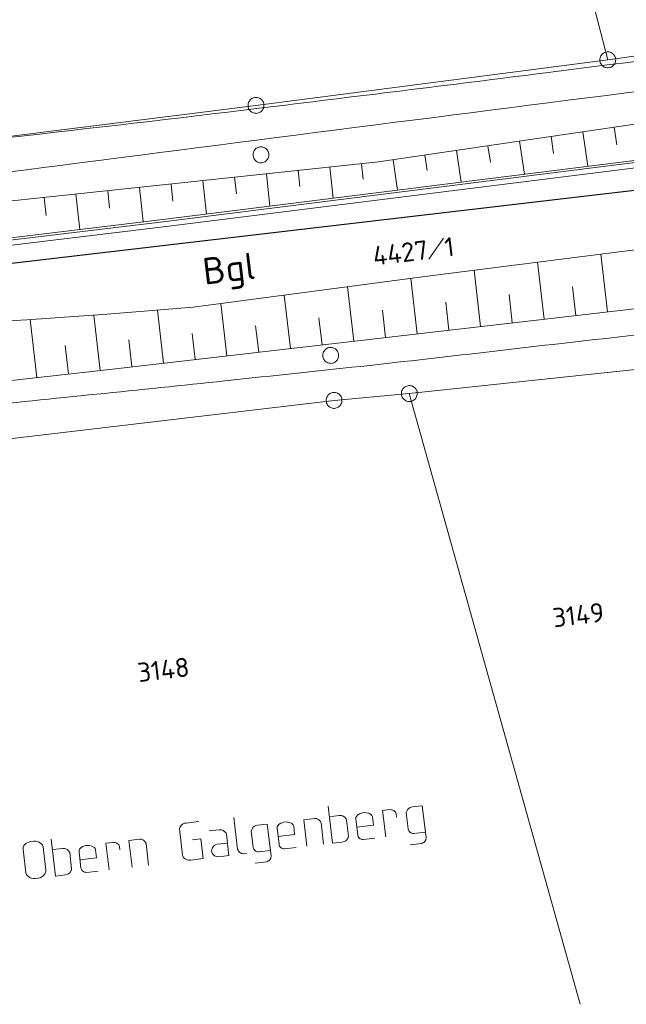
# Model space of a CAD drawing. Header units: metres. Extents: x 3425540 to 3446143, y 5432760 to 5444637.
# Tile 235 of 256: x 3438029 to 3438086, y 5439251 to 5439344. Entities that reach past the tile are written whole.
import ezdxf
from ezdxf.enums import TextEntityAlignment as Align

# ---------------------------------------------------------------- set-up
doc = ezdxf.new("R2010")
doc.units = ezdxf.units.M
for name, color, linetype, lineweight in [('B_Bestand', 9, 'Continuous', 18), ('B_Böschung', 9, 'Continuous', 18), ('B_Flurgrenzen', 9, 'Continuous', 18), ('B_Gleisachse', 9, 'Continuous', 25), ('Bestand_Neu_Strecke 3443', 9, 'Continuous', 18)]:
    doc.layers.add(name, color=color, linetype=linetype, lineweight=lineweight)
doc.styles.get("Standard").update_dxf_attribs({"font": 'isocpeur.ttf'})

msp = doc.modelspace()

# ---------------------------------------------------------------- linework, layer by layer
at = {"layer": 'B_Bestand'}
for p, q in [((3438063.439, 5439269.783), (3438062.755, 5439269.702)), ((3438066.49, 5439270.144), (3438065.56, 5439270.034)), ((3438066.49, 5439270.144), (3438066.843, 5439267.162)), ((3438048.781, 5439269.047), (3438049.134, 5439266.065)), ((3438056.367, 5439268.946), (3438055.354, 5439268.826)), ((3438055.649, 5439266.336), (3438055.354, 5439268.826)), ((3438058.678, 5439269.22), (3438057.748, 5439269.11)), ((3438060.423, 5439267.373), (3438060.242, 5439268.905)), ((3438063.05, 5439267.212), (3438062.755, 5439269.702)), ((3438064.041, 5439269.383), (3438064.077, 5439269.082)), ((3438065.167, 5439267.962), (3438064.989, 5439269.467)), ((3438043.956, 5439265.507), (3438043.665, 5439267.97)), ((3438045.47, 5439268.655), (3438044.294, 5439268.516)), ((3438051.921, 5439268.42), (3438050.99, 5439268.31)), ((3438051.921, 5439268.42), (3438052.273, 5439265.438)), ((3438053.022, 5439266.497), (3438052.841, 5439268.029)), ((3438057.208, 5439266.521), (3438056.969, 5439268.546)), ((3438059.544, 5439267.297), (3438059.366, 5439268.802)), ((3438039.923, 5439267), (3438038.911, 5439266.88)), ((3438045.661, 5439267.041), (3438044.895, 5439266.95)), ((3438045.881, 5439265.18), (3438045.661, 5439267.041)), ((3438050.597, 5439266.238), (3438050.419, 5439267.743)), ((3438060.943, 5439266.963), (3438062.038, 5439267.093)), ((3438065.69, 5439267.525), (3438066.785, 5439267.654)), ((3438029.227, 5439263.847), (3438028.964, 5439266.063)), ((3438029.683, 5439266.787), (3438029.97, 5439266.821)), ((3438031.101, 5439264.069), (3438030.838, 5439266.285)), ((3438032.659, 5439266.14), (3438031.729, 5439266.03)), ((3438037.433, 5439266.705), (3438036.749, 5439266.624)), ((3438037.044, 5439264.134), (3438036.749, 5439266.624)), ((3438038.036, 5439266.305), (3438038.071, 5439266.004)), ((3438039.205, 5439264.39), (3438038.911, 5439266.88)), ((3438040.765, 5439264.575), (3438040.525, 5439266.6)), ((3438053.542, 5439266.087), (3438054.637, 5439266.217)), ((3438065.342, 5439266.485), (3438066.436, 5439266.614)), ((3438033.525, 5439264.217), (3438033.346, 5439265.722)), ((3438034.403, 5439264.294), (3438034.222, 5439265.826)), ((3438045.881, 5439265.18), (3438044.705, 5439265.041)), ((3438049.958, 5439265.663), (3438049.657, 5439265.627)), ((3438051.121, 5439265.801), (3438052.215, 5439265.93)), ((3438050.772, 5439264.761), (3438051.867, 5439264.89)), ((3438030.094, 5439263.312), (3438030.382, 5439263.346)), ((3438034.924, 5439263.883), (3438036.018, 5439264.013))]:
    msp.add_line(p, q, dxfattribs=at)
for points in [[(3438057.632, 5439270.095), (3438058.043, 5439266.62), (3438058.973, 5439266.73)], [(3438063.439, 5439269.783), (3438063.607, 5439269.775), (3438063.665, 5439269.754), (3438063.722, 5439269.733), (3438063.811, 5439269.688), (3438063.872, 5439269.64), (3438063.967, 5439269.541), (3438064.001, 5439269.489), (3438064.041, 5439269.383)], [(3438065.56, 5439270.034), (3438065.344, 5439269.981), (3438065.241, 5439269.913), (3438065.189, 5439269.879), (3438065.093, 5439269.757), (3438065.024, 5439269.638), (3438065.003, 5439269.58), (3438064.989, 5439269.467)], [(3438056.367, 5439268.946), (3438056.534, 5439268.938), (3438056.592, 5439268.917), (3438056.65, 5439268.896), (3438056.738, 5439268.851), (3438056.8, 5439268.803), (3438056.895, 5439268.703), (3438056.928, 5439268.652), (3438056.969, 5439268.546)], [(3438058.678, 5439269.22), (3438058.901, 5439269.218), (3438059.017, 5439269.176), (3438059.074, 5439269.156), (3438059.136, 5439269.107), (3438059.197, 5439269.059), (3438059.292, 5439268.959), (3438059.326, 5439268.908), (3438059.366, 5439268.802)], [(3438061.801, 5439269.09), (3438061.758, 5439269.223), (3438061.693, 5439269.299), (3438061.632, 5439269.347), (3438061.455, 5439269.437), (3438061.226, 5439269.494), (3438061.086, 5439269.505), (3438060.84, 5439269.476), (3438060.706, 5439269.432), (3438060.6, 5439269.392), (3438060.446, 5439269.29), (3438060.298, 5439269.134), (3438060.253, 5439269.045), (3438060.242, 5439268.905)], [(3438060.332, 5439268.139), (3438061.892, 5439268.324), (3438061.801, 5439269.09)], [(3438044.294, 5439268.516), (3438044.129, 5439268.496), (3438044.023, 5439268.456), (3438043.944, 5439268.419), (3438043.845, 5439268.324), (3438043.82, 5439268.293), (3438043.748, 5439268.202), (3438043.703, 5439268.113), (3438043.682, 5439268.055), (3438043.665, 5439267.97)], [(3438046.462, 5439267.774), (3438047.392, 5439267.884), (3438047.615, 5439267.882), (3438047.788, 5439267.82), (3438047.911, 5439267.723), (3438048.006, 5439267.624), (3438048.04, 5439267.572), (3438048.08, 5439267.466), (3438048.316, 5439265.469), (3438047.359, 5439265.355), (3438047.191, 5439265.363), (3438047.048, 5439265.402), (3438046.96, 5439265.447), (3438046.929, 5439265.471), (3438046.803, 5439265.595), (3438046.736, 5439265.698), (3438046.695, 5439265.804), (3438046.682, 5439265.913), (3438046.697, 5439266.026), (3438046.759, 5439266.2), (3438046.853, 5439266.35), (3438046.98, 5439266.448), (3438047.059, 5439266.485), (3438047.22, 5439266.532), (3438048.177, 5439266.645)], [(3438050.99, 5439268.31), (3438050.775, 5439268.256), (3438050.672, 5439268.189), (3438050.62, 5439268.155), (3438050.524, 5439268.033), (3438050.455, 5439267.913), (3438050.434, 5439267.855), (3438050.419, 5439267.743)], [(3438054.4, 5439268.214), (3438054.357, 5439268.348), (3438054.292, 5439268.423), (3438054.231, 5439268.471), (3438054.054, 5439268.561), (3438053.825, 5439268.618), (3438053.685, 5439268.629), (3438053.439, 5439268.6), (3438053.305, 5439268.556), (3438053.199, 5439268.516), (3438053.045, 5439268.414), (3438052.897, 5439268.258), (3438052.852, 5439268.169), (3438052.841, 5439268.029)], [(3438052.931, 5439267.263), (3438054.491, 5439267.448), (3438054.4, 5439268.214)], [(3438065.69, 5439267.525), (3438065.577, 5439267.539), (3438065.492, 5439267.557), (3438065.404, 5439267.602), (3438065.342, 5439267.65), (3438065.312, 5439267.674), (3438065.247, 5439267.75), (3438065.213, 5439267.801), (3438065.17, 5439267.935), (3438065.167, 5439267.962)], [(3438031.612, 5439267.015), (3438032.023, 5439263.54), (3438032.954, 5439263.65)], [(3438039.923, 5439267), (3438040.09, 5439266.992), (3438040.148, 5439266.971), (3438040.206, 5439266.95), (3438040.295, 5439266.905), (3438040.356, 5439266.857), (3438040.451, 5439266.757), (3438040.485, 5439266.706), (3438040.525, 5439266.6)], [(3438058.973, 5439266.73), (3438059.189, 5439266.783), (3438059.292, 5439266.851), (3438059.343, 5439266.885), (3438059.391, 5439266.946), (3438059.44, 5439267.007), (3438059.509, 5439267.126), (3438059.53, 5439267.184), (3438059.544, 5439267.297)], [(3438060.943, 5439266.963), (3438060.83, 5439266.977), (3438060.745, 5439266.995), (3438060.657, 5439267.04), (3438060.595, 5439267.088), (3438060.565, 5439267.113), (3438060.5, 5439267.188), (3438060.466, 5439267.24), (3438060.423, 5439267.373), (3438060.42, 5439267.401)], [(3438066.436, 5439266.614), (3438066.542, 5439266.655), (3438066.621, 5439266.692), (3438066.697, 5439266.756), (3438066.745, 5439266.817), (3438066.769, 5439266.848), (3438066.814, 5439266.937), (3438066.835, 5439266.995), (3438066.846, 5439267.135), (3438066.843, 5439267.162)], [(3438028.964, 5439266.063), (3438028.972, 5439266.231), (3438029.014, 5439266.347), (3438029.11, 5439266.469), (3438029.234, 5439266.595), (3438029.337, 5439266.662), (3438029.495, 5439266.737), (3438029.683, 5439266.787)], [(3438030.838, 5439266.285), (3438030.792, 5439266.446), (3438030.724, 5439266.549), (3438030.602, 5439266.646), (3438030.452, 5439266.739), (3438030.336, 5439266.781), (3438030.15, 5439266.828), (3438029.97, 5439266.821)], [(3438032.659, 5439266.14), (3438032.881, 5439266.139), (3438033.055, 5439266.076), (3438033.116, 5439266.028), (3438033.177, 5439265.98), (3438033.272, 5439265.88), (3438033.306, 5439265.828), (3438033.346, 5439265.722)], [(3438035.782, 5439266.01), (3438035.738, 5439266.144), (3438035.674, 5439266.219), (3438035.612, 5439266.268), (3438035.435, 5439266.358), (3438035.207, 5439266.414), (3438035.067, 5439266.425), (3438034.82, 5439266.396), (3438034.687, 5439266.352), (3438034.581, 5439266.312), (3438034.426, 5439266.211), (3438034.278, 5439266.054), (3438034.233, 5439265.966), (3438034.222, 5439265.826)], [(3438037.433, 5439266.705), (3438037.601, 5439266.697), (3438037.717, 5439266.655), (3438037.805, 5439266.61), (3438037.866, 5439266.562), (3438037.961, 5439266.463), (3438037.995, 5439266.411), (3438038.036, 5439266.305)], [(3438049.134, 5439266.065), (3438049.174, 5439265.959), (3438049.211, 5439265.88), (3438049.275, 5439265.804), (3438049.306, 5439265.78), (3438049.337, 5439265.756), (3438049.398, 5439265.708), (3438049.486, 5439265.663), (3438049.572, 5439265.645), (3438049.657, 5439265.627), (3438049.684, 5439265.631)], [(3438051.121, 5439265.801), (3438051.008, 5439265.815), (3438050.923, 5439265.833), (3438050.834, 5439265.878), (3438050.773, 5439265.926), (3438050.742, 5439265.95), (3438050.678, 5439266.026), (3438050.644, 5439266.077), (3438050.601, 5439266.211), (3438050.597, 5439266.238)], [(3438053.542, 5439266.087), (3438053.429, 5439266.102), (3438053.344, 5439266.119), (3438053.256, 5439266.164), (3438053.194, 5439266.212), (3438053.164, 5439266.237), (3438053.099, 5439266.312), (3438053.066, 5439266.364), (3438053.022, 5439266.497), (3438053.019, 5439266.525)], [(3438034.313, 5439265.06), (3438035.872, 5439265.244), (3438035.782, 5439266.01)], [(3438043.956, 5439265.507), (3438043.966, 5439265.425), (3438044.003, 5439265.346), (3438044.037, 5439265.295), (3438044.101, 5439265.219), (3438044.162, 5439265.171), (3438044.251, 5439265.126), (3438044.339, 5439265.081), (3438044.397, 5439265.06), (3438044.483, 5439265.043), (3438044.568, 5439265.025), (3438044.705, 5439265.041)], [(3438051.867, 5439264.89), (3438051.973, 5439264.93), (3438052.052, 5439264.967), (3438052.127, 5439265.032), (3438052.176, 5439265.093), (3438052.2, 5439265.124), (3438052.245, 5439265.212), (3438052.266, 5439265.27), (3438052.277, 5439265.41), (3438052.273, 5439265.438)], [(3438032.954, 5439263.65), (3438033.169, 5439263.704), (3438033.272, 5439263.771), (3438033.324, 5439263.805), (3438033.42, 5439263.927), (3438033.489, 5439264.047), (3438033.51, 5439264.105), (3438033.525, 5439264.217)], [(3438034.924, 5439263.883), (3438034.811, 5439263.898), (3438034.726, 5439263.916), (3438034.637, 5439263.961), (3438034.576, 5439264.009), (3438034.545, 5439264.033), (3438034.481, 5439264.108), (3438034.447, 5439264.16), (3438034.403, 5439264.294), (3438034.4, 5439264.321)], [(3438029.227, 5439263.847), (3438029.273, 5439263.686), (3438029.341, 5439263.583), (3438029.463, 5439263.487), (3438029.613, 5439263.394), (3438029.729, 5439263.352), (3438029.915, 5439263.305), (3438030.094, 5439263.312)], [(3438031.101, 5439264.069), (3438031.093, 5439263.902), (3438031.051, 5439263.786), (3438030.955, 5439263.663), (3438030.831, 5439263.538), (3438030.728, 5439263.47), (3438030.558, 5439263.381), (3438030.382, 5439263.346)]]:
    msp.add_lwpolyline(points, dxfattribs=at)
for points, knots in [([(3437692.855, 5439287.224), (3437703.803, 5439288.679), (3437714.751, 5439290.134), (3437725.699, 5439291.588), (3437735.982, 5439292.955), (3437746.28, 5439294.207), (3437756.568, 5439295.541), (3437765.368, 5439296.683), (3437774.16, 5439297.879), (3437782.961, 5439299.014), (3437792.156, 5439300.201), (3437801.362, 5439301.311), (3437810.558, 5439302.492), (3437817.498, 5439303.384), (3437824.433, 5439304.307), (3437831.373, 5439305.202), (3437839.297, 5439306.224), (3437847.224, 5439307.223), (3437855.154, 5439308.202), (3437865.422, 5439309.471), (3437875.711, 5439310.563), (3437885.982, 5439311.808), (3437893.142, 5439312.676), (3437900.286, 5439313.669), (3437907.446, 5439314.536), (3437914.766, 5439315.422), (3437922.106, 5439316.139), (3437929.423, 5439317.054), (3437936.124, 5439317.893), (3437942.824, 5439318.738), (3437949.525, 5439319.576), (3437955.693, 5439320.348), (3437961.861, 5439321.117), (3437968.029, 5439321.89), (3437974.778, 5439322.736), (3437981.523, 5439323.605), (3437988.268, 5439324.48), (3438002.474, 5439326.324), (3438016.663, 5439328.29), (3438030.87, 5439330.125), (3438050.341, 5439332.641), (3438069.815, 5439335.133), (3438089.291, 5439337.614), (3438101.454, 5439339.164), (3438113.615, 5439340.739), (3438125.784, 5439342.242), (3438132.78, 5439343.107), (3438139.776, 5439343.969), (3438146.772, 5439344.832), (3438154.477, 5439345.783), (3438162.182, 5439346.733), (3438169.887, 5439347.683), (3438176.176, 5439348.458), (3438182.473, 5439349.16), (3438188.762, 5439349.933), (3438199.524, 5439351.256), (3438210.286, 5439352.579), (3438221.048, 5439353.902)], [0, 0, 0, 0, 0.062234, 0.062234, 0.062234, 0.120689, 0.120689, 0.120689, 0.170691, 0.170691, 0.170691, 0.222937, 0.222937, 0.222937, 0.262364, 0.262364, 0.262364, 0.307386, 0.307386, 0.307386, 0.365686, 0.365686, 0.365686, 0.406327, 0.406327, 0.406327, 0.447876, 0.447876, 0.447876, 0.48593, 0.48593, 0.48593, 0.520958, 0.520958, 0.520958, 0.559283, 0.559283, 0.559283, 0.640002, 0.640002, 0.640002, 0.750634, 0.750634, 0.750634, 0.819728, 0.819728, 0.819728, 0.859449, 0.859449, 0.859449, 0.903196, 0.903196, 0.903196, 0.9389, 0.9389, 0.9389, 1, 1, 1, 1]), ([(3438172.797, 5439351.158), (3438164.924, 5439350.138), (3438157.052, 5439349.118), (3438149.179, 5439348.097), (3438131.914, 5439345.86), (3438114.64, 5439343.691), (3438097.37, 5439341.49), (3438090.942, 5439340.671), (3438084.514, 5439339.853), (3438078.086, 5439339.035), (3438069.108, 5439337.893), (3438060.125, 5439336.797), (3438051.142, 5439335.699), (3438035.465, 5439333.783), (3438019.761, 5439332.094), (3438004.085, 5439330.178), (3437987.256, 5439328.122), (3437970.461, 5439325.799), (3437953.637, 5439323.706), (3437924.579, 5439320.091), (3437895.47, 5439316.896), (3437866.419, 5439313.22), (3437841.456, 5439310.062), (3437816.519, 5439306.712), (3437791.584, 5439303.342), (3437781.466, 5439301.975), (3437771.365, 5439300.484), (3437761.245, 5439299.124), (3437756.866, 5439298.536), (3437752.482, 5439297.992), (3437748.093, 5439297.488), (3437740.225, 5439296.586), (3437732.348, 5439295.768), (3437724.477, 5439294.904), (3437723.704, 5439294.819), (3437722.932, 5439294.718), (3437722.16, 5439294.632), (3437721.793, 5439294.591), (3437721.378, 5439294.631), (3437721.07, 5439294.836), (3437720.661, 5439295.109), (3437720.252, 5439295.381), (3437719.843, 5439295.653)], [0, 0, 0, 0, 0.05214, 0.05214, 0.05214, 0.166485, 0.166485, 0.166485, 0.209045, 0.209045, 0.209045, 0.268484, 0.268484, 0.268484, 0.372214, 0.372214, 0.372214, 0.483566, 0.483566, 0.483566, 0.67589, 0.67589, 0.67589, 0.841149, 0.841149, 0.841149, 0.90821, 0.90821, 0.90821, 0.937226, 0.937226, 0.937226, 0.989237, 0.989237, 0.989237, 0.994345, 0.994345, 0.994345, 0.996773, 0.996773, 0.996773, 1, 1, 1, 1]), ([(3437851.817, 5439286.885), (3437852.537, 5439287.231), (3437853.256, 5439287.577), (3437853.976, 5439287.922), (3437856.465, 5439289.118), (3437859.44, 5439288.719), (3437862.182, 5439289.045), (3437867.019, 5439289.621), (3437871.856, 5439290.201), (3437876.694, 5439290.773), (3437883.247, 5439291.548), (3437889.8, 5439292.328), (3437896.355, 5439293.094), (3437903.897, 5439293.976), (3437911.444, 5439294.815), (3437918.987, 5439295.688), (3437929.543, 5439296.911), (3437940.097, 5439298.161), (3437950.653, 5439299.386), (3437956.468, 5439300.061), (3437962.284, 5439300.728), (3437968.103, 5439301.375), (3437973.704, 5439301.998), (3437979.309, 5439302.584), (3437984.913, 5439303.178), (3437990.209, 5439303.74), (3437995.511, 5439304.256), (3438000.807, 5439304.82), (3438008.495, 5439305.64), (3438016.149, 5439306.759), (3438023.837, 5439307.576), (3438031.868, 5439308.43), (3438039.905, 5439309.232), (3438047.937, 5439310.083), (3438052.479, 5439310.565), (3438057.022, 5439311.044), (3438061.563, 5439311.539), (3438069.918, 5439312.451), (3438078.259, 5439313.483), (3438086.614, 5439314.39), (3438094.603, 5439315.258), (3438102.594, 5439316.111), (3438110.584, 5439316.978), (3438119.05, 5439317.897), (3438127.516, 5439318.811), (3438135.98, 5439319.743), (3438143.66, 5439320.589), (3438151.337, 5439321.466), (3438159.015, 5439322.33), (3438165.84, 5439323.099), (3438172.668, 5439323.84), (3438179.487, 5439324.663), (3438186.077, 5439325.459), (3438192.652, 5439326.371), (3438199.231, 5439327.249), (3438207.425, 5439328.343), (3438215.62, 5439329.437), (3438223.814, 5439330.53)], [0, 0, 0, 0, 0.006392, 0.006392, 0.006392, 0.028497, 0.028497, 0.028497, 0.067501, 0.067501, 0.067501, 0.120338, 0.120338, 0.120338, 0.181135, 0.181135, 0.181135, 0.266221, 0.266221, 0.266221, 0.313094, 0.313094, 0.313094, 0.358214, 0.358214, 0.358214, 0.400859, 0.400859, 0.400859, 0.462761, 0.462761, 0.462761, 0.527428, 0.527428, 0.527428, 0.564, 0.564, 0.564, 0.631289, 0.631289, 0.631289, 0.695633, 0.695633, 0.695633, 0.763812, 0.763812, 0.763812, 0.825676, 0.825676, 0.825676, 0.880666, 0.880666, 0.880666, 0.93381, 0.93381, 0.93381, 1, 1, 1, 1])]:
    msp.add_open_spline(points, degree=3, knots=knots, dxfattribs=at)
at = {"layer": 'B_Böschung'}
for p, q in [((3438084.537, 5439333.911), (3438084.778, 5439332.267)), ((3438078.601, 5439333.038), (3438078.833, 5439331.457)), ((3438081.569, 5439333.475), (3438082.042, 5439330.249)), ((3438072.664, 5439332.166), (3438072.887, 5439330.648)), ((3438075.632, 5439332.602), (3438076.088, 5439329.503)), ((3438063.76, 5439330.858), (3438064.167, 5439328.008)), ((3438066.728, 5439331.294), (3438066.941, 5439329.838)), ((3438069.696, 5439331.73), (3438070.133, 5439328.756)), ((3438057.801, 5439330.166), (3438058.112, 5439327.249)), ((3438060.784, 5439330.485), (3438060.937, 5439329.053)), ((3438048.852, 5439329.211), (3438049.016, 5439327.67)), ((3438051.835, 5439329.529), (3438052.158, 5439326.502)), ((3438054.818, 5439329.848), (3438054.976, 5439328.362)), ((3438039.902, 5439328.259), (3438040.244, 5439325.019)), ((3438042.885, 5439328.574), (3438043.056, 5439326.978)), ((3438045.869, 5439328.893), (3438046.203, 5439325.756)), ((3438030.952, 5439327.314), (3438031.13, 5439325.63)), ((3438033.935, 5439327.629), (3438034.286, 5439324.303)), ((3438036.919, 5439327.944), (3438037.092, 5439326.303)), ((3438083.893, 5439316.557), (3438083.268, 5439321.977)), ((3438077.933, 5439315.869), (3438077.315, 5439321.223)), ((3438066.012, 5439314.494), (3438065.41, 5439319.707)), ((3438071.972, 5439315.182), (3438071.362, 5439320.47)), ((3438060.051, 5439313.806), (3438059.461, 5439318.922)), ((3438080.913, 5439316.213), (3438080.602, 5439318.907)), ((3438054.091, 5439313.119), (3438053.512, 5439318.137)), ((3438074.952, 5439315.526), (3438074.645, 5439318.186)), ((3438048.13, 5439312.431), (3438047.563, 5439317.352)), ((3438068.992, 5439314.838), (3438068.689, 5439317.465)), ((3438036.209, 5439311.061), (3438035.626, 5439316.265)), ((3438042.17, 5439311.743), (3438041.594, 5439316.736)), ((3438063.031, 5439314.15), (3438062.734, 5439316.732)), ((3438030.246, 5439310.393), (3438029.636, 5439315.84)), ((3438051.111, 5439312.775), (3438050.824, 5439315.26)), ((3438057.071, 5439313.463), (3438056.779, 5439315.996)), ((3438045.15, 5439312.087), (3438044.868, 5439314.533)), ((3438033.227, 5439310.727), (3438032.929, 5439313.39)), ((3438039.19, 5439311.399), (3438038.897, 5439313.946))]:
    msp.add_line(p, q, dxfattribs=at)
for points in [[(3437712.44, 5439287.468), (3437733.459, 5439290.454), (3437755.999, 5439293.38), (3437759.35, 5439293.684), (3437791.344, 5439297.641), (3437821.743, 5439301.359), (3437864.995, 5439306.896), (3437889.425, 5439310.004), (3437908.249, 5439312.26), (3437976.026, 5439320.894), (3438015.748, 5439325.708), (3438042.397, 5439328.522), (3438062.379, 5439330.655), (3438094.98, 5439335.445), (3438125.197, 5439339.772), (3438166.131, 5439345.243), (3438195.069, 5439348.778), (3438213.162, 5439351.034), (3438221.112, 5439352.059)], [(3437712.44, 5439287.468), (3437725.71, 5439288.678), (3437744.352, 5439290.324), (3437755.988, 5439291.421), (3437772.193, 5439293.372), (3437805.772, 5439297.267), (3437831.115, 5439300.193), (3437889.062, 5439307.072), (3437957.666, 5439315.226), (3438007.864, 5439321.127), (3438042.345, 5439325.272), (3438089.44, 5439331.178), (3438118.256, 5439334.712), (3438177.513, 5439342.078), (3438221.62, 5439347.381)], [(3437919.137, 5439303.457), (3437937.089, 5439305.479), (3437950.463, 5439307.025), (3437988.1, 5439311.72), (3438007.656, 5439314.039), (3438016.425, 5439314.985), (3438023.142, 5439315.46), (3438029.324, 5439315.818), (3438036.873, 5439316.353), (3438044.957, 5439317.008), (3438066.976, 5439319.914), (3438085.759, 5439322.293), (3438106.83, 5439324.966), (3438124.366, 5439327.344), (3438157.139, 5439331.199), (3438174.139, 5439333.518), (3438195.738, 5439336.126), (3438214.819, 5439338.029), (3438222.665, 5439339.1)], [(3437648.05, 5439269.268), (3437667.861, 5439271.69), (3437689.066, 5439274.149), (3437730.123, 5439278.665), (3437749.727, 5439281.01), (3437793.556, 5439286.032), (3437805.558, 5439287.118), (3437822.648, 5439288.776), (3437836.252, 5439289.921), (3437860.243, 5439292.363), (3437875.618, 5439294.021), (3437904.881, 5439297.224), (3437921.514, 5439298.939), (3437953.76, 5439302.134), (3437979.481, 5439304.708), (3438037.66, 5439311.223), (3438085.617, 5439316.756), (3438117.397, 5439320.474), (3438166.378, 5439326.129), (3438196.499, 5439329.616), (3438223.432, 5439332.812)]]:
    msp.add_lwpolyline(points, dxfattribs=at)
at = {"layer": 'B_Flurgrenzen'}
for p, q in [((3438083.923, 5439340.253), (3438069.132, 5439397.251)), ((3438083.923, 5439340.253), (3438098.064, 5439342.29)), ((3438050.858, 5439335.974), (3438083.923, 5439340.253)), ((3438003.977, 5439330.087), (3438050.858, 5439335.974)), ((3438067.11, 5439321.527), (3438068.484, 5439323.505)), ((3438065.267, 5439308.888), (3438088.301, 5439311.352)), ((3438058.197, 5439308.245), (3438065.267, 5439308.888)), ((3438081.336, 5439251.485), (3438065.267, 5439308.888)), ((3438010.272, 5439302.568), (3438058.197, 5439308.245))]:
    msp.add_line(p, q, dxfattribs=at)
for points in [[(3438084.159, 5439340.966), (3438084.067, 5439340.99), (3438083.978, 5439341.001), (3438083.879, 5439341.003), (3438083.787, 5439340.989), (3438083.698, 5439340.963), (3438083.606, 5439340.931), (3438083.524, 5439340.89), (3438083.449, 5439340.834), (3438083.379, 5439340.77), (3438083.323, 5439340.695), (3438083.272, 5439340.619), (3438083.231, 5439340.533), (3438083.202, 5439340.443), (3438083.183, 5439340.35), (3438083.178, 5439340.258), (3438083.178, 5439340.165), (3438083.197, 5439340.071), (3438083.223, 5439339.982), (3438083.264, 5439339.9), (3438083.319, 5439339.819), (3438083.375, 5439339.745), (3438083.44, 5439339.68), (3438083.521, 5439339.622), (3438083.599, 5439339.577), (3438083.687, 5439339.542), (3438083.779, 5439339.518), (3438083.868, 5439339.507), (3438083.967, 5439339.505), (3438084.059, 5439339.518), (3438084.148, 5439339.545), (3438084.24, 5439339.576), (3438084.322, 5439339.618), (3438084.396, 5439339.674), (3438084.467, 5439339.738), (3438084.523, 5439339.812), (3438084.573, 5439339.889), (3438084.614, 5439339.975), (3438084.644, 5439340.065), (3438084.663, 5439340.158), (3438084.668, 5439340.25), (3438084.668, 5439340.343), (3438084.649, 5439340.436), (3438084.623, 5439340.526), (3438084.582, 5439340.608), (3438084.527, 5439340.688), (3438084.471, 5439340.763), (3438084.406, 5439340.828), (3438084.325, 5439340.886), (3438084.247, 5439340.93), (3438084.159, 5439340.966)], [(3438051.094, 5439336.686), (3438051.002, 5439336.71), (3438050.913, 5439336.721), (3438050.814, 5439336.723), (3438050.722, 5439336.709), (3438050.633, 5439336.683), (3438050.541, 5439336.651), (3438050.459, 5439336.61), (3438050.384, 5439336.554), (3438050.314, 5439336.49), (3438050.258, 5439336.415), (3438050.207, 5439336.339), (3438050.166, 5439336.253), (3438050.137, 5439336.163), (3438050.118, 5439336.07), (3438050.113, 5439335.978), (3438050.113, 5439335.885), (3438050.132, 5439335.791), (3438050.158, 5439335.702), (3438050.199, 5439335.62), (3438050.254, 5439335.539), (3438050.31, 5439335.465), (3438050.375, 5439335.4), (3438050.456, 5439335.342), (3438050.534, 5439335.297), (3438050.622, 5439335.262), (3438050.714, 5439335.238), (3438050.803, 5439335.227), (3438050.902, 5439335.225), (3438050.994, 5439335.238), (3438051.083, 5439335.265), (3438051.175, 5439335.296), (3438051.257, 5439335.338), (3438051.331, 5439335.394), (3438051.402, 5439335.458), (3438051.458, 5439335.532), (3438051.508, 5439335.609), (3438051.549, 5439335.695), (3438051.579, 5439335.785), (3438051.598, 5439335.878), (3438051.603, 5439335.97), (3438051.603, 5439336.063), (3438051.584, 5439336.156), (3438051.558, 5439336.246), (3438051.517, 5439336.328), (3438051.462, 5439336.408), (3438051.406, 5439336.483), (3438051.341, 5439336.548), (3438051.26, 5439336.606), (3438051.182, 5439336.65), (3438051.094, 5439336.686)], [(3438051.503, 5439330.6), (3438051.593, 5439330.629), (3438051.675, 5439330.668), (3438051.759, 5439330.719), (3438051.83, 5439330.779), (3438051.891, 5439330.849), (3438051.952, 5439330.925), (3438051.999, 5439331.004), (3438052.032, 5439331.091), (3438052.058, 5439331.183), (3438052.065, 5439331.276), (3438052.067, 5439331.367), (3438052.055, 5439331.462), (3438052.033, 5439331.554), (3438051.998, 5439331.643), (3438051.954, 5439331.723), (3438051.904, 5439331.802), (3438051.838, 5439331.87), (3438051.768, 5439331.932), (3438051.689, 5439331.98), (3438051.601, 5439332.018), (3438051.513, 5439332.051), (3438051.423, 5439332.071), (3438051.324, 5439332.077), (3438051.234, 5439332.073), (3438051.141, 5439332.056), (3438051.051, 5439332.028), (3438050.969, 5439331.989), (3438050.884, 5439331.937), (3438050.814, 5439331.877), (3438050.752, 5439331.807), (3438050.692, 5439331.731), (3438050.645, 5439331.653), (3438050.612, 5439331.565), (3438050.586, 5439331.474), (3438050.579, 5439331.381), (3438050.577, 5439331.289), (3438050.588, 5439331.194), (3438050.611, 5439331.103), (3438050.645, 5439331.014), (3438050.69, 5439330.934), (3438050.74, 5439330.855), (3438050.806, 5439330.786), (3438050.876, 5439330.724), (3438050.954, 5439330.677), (3438051.043, 5439330.638), (3438051.131, 5439330.605), (3438051.221, 5439330.585), (3438051.32, 5439330.579), (3438051.41, 5439330.583), (3438051.503, 5439330.6)], [(3438058.065, 5439311.748), (3438058.155, 5439311.777), (3438058.237, 5439311.816), (3438058.321, 5439311.867), (3438058.392, 5439311.927), (3438058.453, 5439311.997), (3438058.514, 5439312.073), (3438058.561, 5439312.152), (3438058.594, 5439312.239), (3438058.62, 5439312.331), (3438058.627, 5439312.424), (3438058.629, 5439312.515), (3438058.617, 5439312.61), (3438058.595, 5439312.702), (3438058.56, 5439312.791), (3438058.516, 5439312.871), (3438058.466, 5439312.95), (3438058.4, 5439313.018), (3438058.33, 5439313.08), (3438058.251, 5439313.128), (3438058.163, 5439313.166), (3438058.075, 5439313.199), (3438057.985, 5439313.219), (3438057.886, 5439313.225), (3438057.796, 5439313.221), (3438057.703, 5439313.204), (3438057.613, 5439313.176), (3438057.531, 5439313.137), (3438057.446, 5439313.085), (3438057.376, 5439313.025), (3438057.314, 5439312.955), (3438057.254, 5439312.879), (3438057.207, 5439312.801), (3438057.174, 5439312.713), (3438057.148, 5439312.622), (3438057.141, 5439312.529), (3438057.139, 5439312.437), (3438057.15, 5439312.342), (3438057.173, 5439312.251), (3438057.207, 5439312.162), (3438057.252, 5439312.082), (3438057.302, 5439312.003), (3438057.368, 5439311.934), (3438057.438, 5439311.872), (3438057.516, 5439311.825), (3438057.605, 5439311.786), (3438057.693, 5439311.753), (3438057.783, 5439311.733), (3438057.882, 5439311.727), (3438057.972, 5439311.731), (3438058.065, 5439311.748)], [(3438065.504, 5439309.6), (3438065.412, 5439309.624), (3438065.323, 5439309.635), (3438065.224, 5439309.637), (3438065.132, 5439309.623), (3438065.043, 5439309.597), (3438064.951, 5439309.565), (3438064.869, 5439309.524), (3438064.794, 5439309.468), (3438064.724, 5439309.404), (3438064.668, 5439309.329), (3438064.617, 5439309.253), (3438064.576, 5439309.167), (3438064.547, 5439309.077), (3438064.528, 5439308.984), (3438064.523, 5439308.892), (3438064.523, 5439308.799), (3438064.542, 5439308.705), (3438064.568, 5439308.616), (3438064.609, 5439308.534), (3438064.664, 5439308.453), (3438064.72, 5439308.379), (3438064.785, 5439308.314), (3438064.866, 5439308.256), (3438064.944, 5439308.211), (3438065.032, 5439308.176), (3438065.124, 5439308.152), (3438065.213, 5439308.141), (3438065.312, 5439308.139), (3438065.404, 5439308.152), (3438065.493, 5439308.179), (3438065.585, 5439308.21), (3438065.667, 5439308.252), (3438065.741, 5439308.308), (3438065.812, 5439308.372), (3438065.868, 5439308.446), (3438065.918, 5439308.523), (3438065.959, 5439308.609), (3438065.989, 5439308.699), (3438066.008, 5439308.792), (3438066.013, 5439308.884), (3438066.013, 5439308.977), (3438065.994, 5439309.07), (3438065.968, 5439309.16), (3438065.927, 5439309.242), (3438065.872, 5439309.322), (3438065.816, 5439309.397), (3438065.751, 5439309.462), (3438065.67, 5439309.52), (3438065.592, 5439309.564), (3438065.504, 5439309.6)], [(3438058.433, 5439308.957), (3438058.341, 5439308.981), (3438058.252, 5439308.992), (3438058.153, 5439308.994), (3438058.061, 5439308.98), (3438057.972, 5439308.954), (3438057.88, 5439308.922), (3438057.798, 5439308.881), (3438057.723, 5439308.825), (3438057.653, 5439308.761), (3438057.597, 5439308.686), (3438057.546, 5439308.61), (3438057.505, 5439308.524), (3438057.476, 5439308.434), (3438057.457, 5439308.341), (3438057.452, 5439308.249), (3438057.452, 5439308.156), (3438057.471, 5439308.062), (3438057.497, 5439307.973), (3438057.538, 5439307.891), (3438057.593, 5439307.81), (3438057.649, 5439307.736), (3438057.714, 5439307.671), (3438057.795, 5439307.613), (3438057.873, 5439307.568), (3438057.961, 5439307.533), (3438058.053, 5439307.509), (3438058.142, 5439307.498), (3438058.241, 5439307.496), (3438058.333, 5439307.509), (3438058.422, 5439307.536), (3438058.514, 5439307.567), (3438058.596, 5439307.609), (3438058.67, 5439307.665), (3438058.741, 5439307.729), (3438058.797, 5439307.803), (3438058.847, 5439307.88), (3438058.888, 5439307.966), (3438058.918, 5439308.056), (3438058.937, 5439308.149), (3438058.942, 5439308.241), (3438058.942, 5439308.334), (3438058.923, 5439308.427), (3438058.897, 5439308.517), (3438058.856, 5439308.599), (3438058.801, 5439308.679), (3438058.745, 5439308.754), (3438058.68, 5439308.819), (3438058.599, 5439308.877), (3438058.521, 5439308.921), (3438058.433, 5439308.957)]]:
    msp.add_lwpolyline(points, dxfattribs=at)
at = {"layer": 'B_Gleisachse'}
msp.add_line((3437532.804, 5439263.197), (3438222.383, 5439343.922), dxfattribs=at)
at = {"layer": 'Bestand_Neu_Strecke 3443', "flags": 128}
for points in [[(3437749.236, 5439290.584), (3437756.009, 5439291.222), (3437772.216, 5439293.174), (3437805.795, 5439297.069), (3437831.138, 5439299.995), (3437889.086, 5439306.874), (3437957.689, 5439315.028), (3438007.888, 5439320.929), (3438042.369, 5439325.074), (3438089.465, 5439330.98), (3438118.28, 5439334.514), (3438177.537, 5439341.88), (3438221.947, 5439347.646)], [(3437749.326, 5439290.09), (3437756.063, 5439290.725), (3437772.275, 5439292.677), (3437805.853, 5439296.572), (3437831.196, 5439299.498), (3437889.144, 5439306.377), (3437957.748, 5439314.531), (3438007.947, 5439320.432), (3438042.43, 5439324.577), (3438089.526, 5439330.484), (3438118.342, 5439334.017), (3438177.598, 5439341.383), (3438222.006, 5439347.15)]]:
    msp.add_lwpolyline(points, dxfattribs=at)

# ---------------------------------------------------------------- texts
at = {"layer": 'B_Bestand'}
msp.add_text('Bgl', height=2.5, rotation=6.74994, dxfattribs=at).set_placement((3438048.363, 5439320.274), align=Align.MIDDLE)
at = {"layer": 'B_Flurgrenzen'}
msp.add_text('1', height=1.8, rotation=6.86699, dxfattribs=at).set_placement((3438068.591, 5439322.613), align=Align.MIDDLE_LEFT)
msp.add_text('4427', height=1.8, rotation=6.86699, dxfattribs=at).set_placement((3438067.003, 5439322.422), align=Align.MIDDLE_RIGHT)
for s, p in [('3149', (3438081.153, 5439288.082)), ('3148', (3438042.156, 5439282.937))]:
    msp.add_text(s, height=1.8, rotation=6.75, dxfattribs=at).set_placement(p, align=Align.MIDDLE)

doc.saveas('drawing.dxf')
